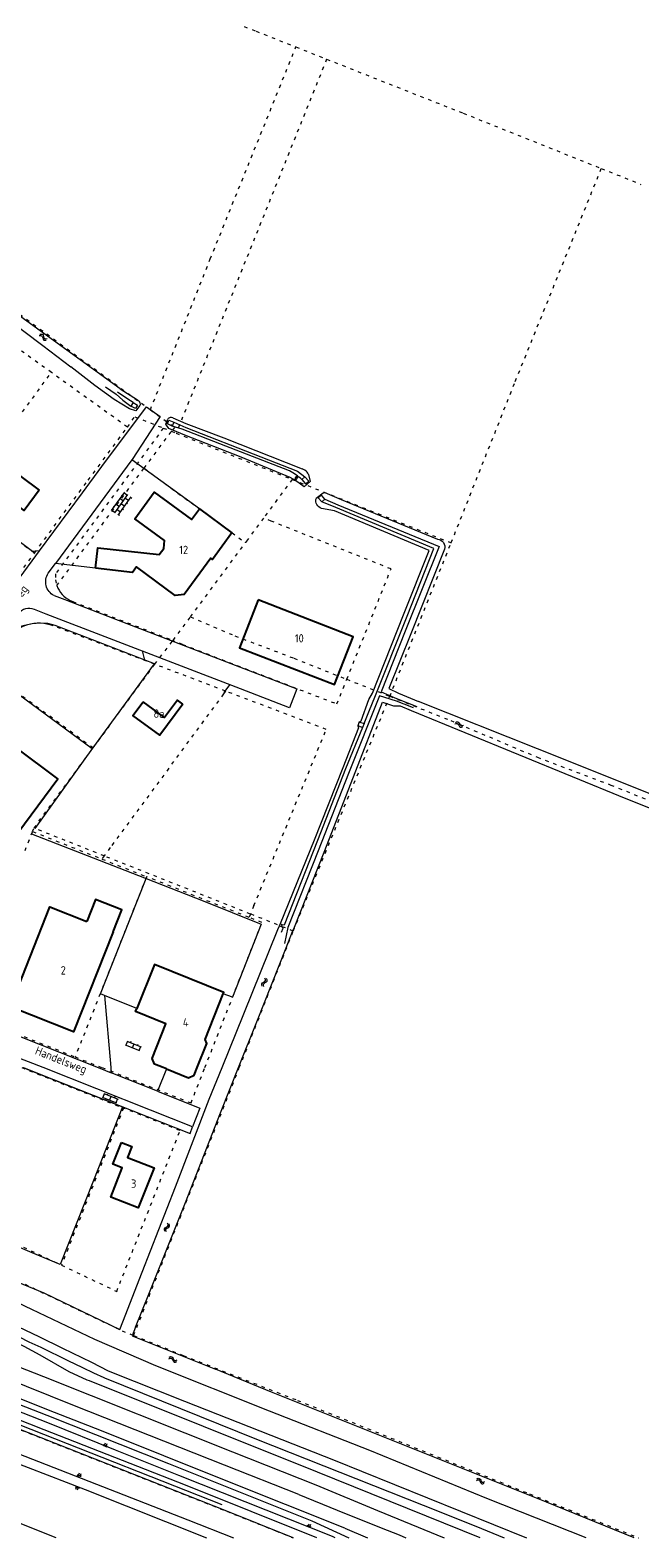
# Model space of a CAD drawing. Header units: metres. Extents: x 64961 to 73789, y 403835 to 410663.
# Tile 72 of 135: x 71076 to 71258, y 403860 to 404309. Entities that reach past the tile are written whole.
import ezdxf

# ---------------------------------------------------------------- set-up
doc = ezdxf.new("R2010")
doc.units = ezdxf.units.M
doc.linetypes.add('PERCEELGRENS', pattern=[2.5, 1, -1.5])
for name, color, linetype, lineweight in [('B-GEO-OG-GEBOUW_hoofdgebouw-G', 2, 'Continuous', 25), ('B-GEO-OG-GEBOUW_huisnr-T', 6, 'Continuous', 25), ('B-GEO-OG-GRENS_perceel-G', 253, 'PERCEELGRENS', 0), ('B-GEO-OG-HEK-G', 253, 'WZE_AFRASTERING', 0), ('B-GEO-OG-KUNSTWERK-G', 253, 'Continuous', 0), ('B-GEO-OG-OVLIJNOBJ-G', 253, 'Continuous', 0), ('B-GEO-OG-RASTER-G', 253, 'WZE_AFRASTERING', 0), ('B-GEO-OG-SLOOT_insteek-G', 253, 'Continuous', 0), ('B-GEO-OG-SLOOT_kant-G', 253, 'Continuous', 0), ('B-GEO-OG-STRAATNAAM-T', 7, 'Continuous', 35), ('B-GEO-OG-TALUD-S', 253, 'Continuous', 0), ('B-GEO-OG-VERH_kant-G', 253, 'Continuous', 0), ('B-GEO-OG-VERH_kntgesl-G', 253, 'Continuous', 0), ('B-GEO-OG-VERH_kntopen-G', 253, 'Continuous', 0), ('B-GEO-OG-VERH_open-S', 253, 'Continuous', 0), ('B-GEO-OG-WATER-S', 253, 'Continuous', 0), ('B-GEO-OG-WATER_kant-G', 253, 'Continuous', 0)]:
    doc.layers.add(name, color=color, linetype=linetype, lineweight=lineweight)
doc.styles.add('isocp', font='isocp.shx')
doc.linetypes.add('WZE_AFRASTERING', pattern='A,9,-1.72,[205,WZE.shx,S=0.155,R=0,X=0,Y=0],-3.28', length=14)

# ---------------------------------------------------------------- blocks, each defined once
blk = doc.blocks.new('S05')
at = {"color": 0}
for p, q in [((0.08, 0.3), (0.38, 0.59)), ((0.11, -0.19), (0.41, 0.09)), ((0.38, 0.59), (0.68, 0.71)), ((0.41, 0.09), (0.71, 0.21)), ((0.68, 0.71), (1.01, 0.62)), ((0.71, 0.21), (1.02, 0.12)), ((1.01, 0.62), (1.33, 0.37)), ((1.02, 0.12), (1.36, -0.12)), ((1.33, 0.37), (1.66, 0.13)), ((1.66, 0.13), (1.97, 0.04)), ((1.97, 0.04), (2.28, 0.16)), ((2.28, 0.16), (2.58, 0.44)), ((1.36, -0.12), (1.68, -0.37)), ((1.68, -0.37), (2, -0.46)), ((2, -0.46), (2.31, -0.33)), ((2.31, -0.33), (2.61, -0.05))]:
    blk.add_line(p, q, dxfattribs=at)
blk = doc.blocks.new('S04')
at = {"color": 0}
for p, q in [((0, 0.5), (0.5, 0.5)), ((0, 0.25), (1, 0.25)), ((0, 0), (0.5, 0)), ((0, -0.25), (1, -0.25)), ((0, -0.5), (0.5, -0.5))]:
    blk.add_line(p, q, dxfattribs=at)
blk = doc.blocks.new('S022')
at = {"color": 0}
for p, q in [((0.01, 1.15), (0.31, 1.15)), ((0.31, -2.3), (0.31, 2.3)), ((0.31, 2.1), (1.51, 2.1)), ((0.31, 0), (1.51, 0)), ((1.51, -2.3), (1.51, 2.3)), ((1.51, 1.05), (1.81, 1.05)), ((0.01, -1.15), (0.31, -1.15)), ((0.31, -2.1), (1.51, -2.1)), ((1.51, -1.05), (1.81, -1.05))]:
    blk.add_line(p, q, dxfattribs=at)
blk = doc.blocks.new('S024')
at = {"color": 0}
for p, q in [((0, 1.2), (6.7, 1.2)), ((0, 0), (6.7, 0)), ((0.2, 1.2), (0.2, 0)), ((1.25, 1.5), (1.25, 1.2)), ((1.25, 0), (1.25, -1.2)), ((2.3, 1.2), (2.3, 0)), ((3.35, 1.5), (3.35, 1.2)), ((3.35, 0), (3.35, -1.2)), ((4.4, 1.2), (4.4, 0)), ((5.45, 1.5), (5.45, 1.2)), ((5.45, 0), (5.45, -1.2)), ((6.5, 1.2), (6.5, 0)), ((0, -1.2), (6.7, -1.2)), ((0.2, -1.2), (0.2, -1.5)), ((2.3, -1.2), (2.3, -1.5)), ((4.4, -1.2), (4.4, -1.5)), ((6.5, -1.2), (6.5, -1.5))]:
    blk.add_line(p, q, dxfattribs=at)

msp = doc.modelspace()

# ---------------------------------------------------------------- linework, layer by layer
at = {"layer": 'B-GEO-OG-GEBOUW_hoofdgebouw-G'}
for points in [[(71078.656, 404172.054), (71074.189, 404166.023), (71063.226, 404174.144), (71067.693, 404180.175), (71078.656, 404172.054)], [(71095.385, 404148.851), (71096.088, 404154.94), (71114.394, 404152.896), (71115.753, 404154.703), (71115.956, 404157.072), (71107.115, 404163.557), (71112.914, 404171.444), (71124.01, 404163.319), (71126.386, 404166.499)], [(71126.386, 404166.499), (71136.045, 404159.401), (71130.207, 404151.443), (71129.761, 404151.773), (71121.814, 404140.977), (71119.174, 404140.674), (71107.667, 404149.23), (71106.432, 404147.563), (71095.385, 404148.851)], [(71143.825, 404139.355), (71138.296, 404125.067), (71166.592, 404114.126), (71172.121, 404128.408), (71143.825, 404139.355)], [(71121.402, 404108.295), (71114.563, 404099.038), (71106.536, 404104.968), (71109.56, 404109.044)], [(71121.402, 404108.295), (71119.806, 404109.474), (71115.997, 404104.318), (71109.56, 404109.044)], [(71047.332, 404088.509), (71072.239, 404069.986), (71084.169, 404086.087), (71059.262, 404104.61), (71047.332, 404088.509)], [(71100.668, 404040.424), (71088.902, 404010.653), (71070.046, 404018.106), (71081.819, 404047.895), (71092.808, 404043.539)], [(71100.668, 404040.424), (71103.266, 404046.997), (71095.403, 404050.104), (71092.808, 404043.539)], [(71133.476, 404021.966), (71133.653, 404022.408), (71112.936, 404030.717), (71107.717, 404017.617)], [(71125.7, 404000), (71128.575, 404007.168), (71128.04, 404008.415), (71133.476, 404021.966)], [(71115.578, 404000), (71113.028, 404001.021), (71112.263, 404002.764), (71116.403, 404013.094), (71107.359, 404016.718), (71107.717, 404017.617)], [(71116.529, 403999.619), (71115.578, 404000)], [(71116.529, 403999.619), (71123.063, 403996.999), (71124.804, 403997.766), (71125.7, 404000)], [(71103.15, 403977.709), (71106.223, 403976.501), (71104.947, 403973.251), (71112.864, 403970.143), (71108.167, 403958.175), (71099.984, 403961.386), (71103.402, 403970.094), (71100.594, 403971.197), (71103.15, 403977.709)]]:
    msp.add_lwpolyline(points, dxfattribs=at)
at = {"layer": 'B-GEO-OG-GRENS_perceel-G'}
for points in [[(71139.698, 404310.24), (71143.243, 404308.835), (71155.005, 404304.177), (71155.098, 404304.14)], [(71111.745, 404196.049), (71129.61, 404240.998), (71155.098, 404304.14)], [(71155.098, 404304.14), (71164.254, 404300.514)], [(71164.254, 404300.514), (71119.443, 404189.064)], [(71164.254, 404300.514), (71204.927, 404284.407), (71246.056, 404267.928)], [(71000, 404277.716), (71033.752, 404253.088), (71066.764, 404228.956), (71111.661, 404196.11), (71111.745, 404196.049)], [(71201.33, 404156.389), (71201.366, 404156.479), (71220.447, 404204.486), (71246.056, 404267.928)], [(71246.056, 404267.928), (71257.87, 404263.194)], [(71082.289, 404207.122), (71064.334, 404220.025)], [(71072.148, 404193.391), (71082.289, 404207.122)], [(71104.896, 404190.877), (71092.706, 404199.637), (71082.289, 404207.122)], [(71111.745, 404196.049), (71118.925, 404190.796), (71118.053, 404189.62)], [(71104.896, 404190.877), (71107.146, 404193.937), (71115.611, 404190.594)], [(71077.205, 404153.334), (71093.244, 404175.029), (71104.896, 404190.877)], [(71115.611, 404190.594), (71083.449, 404147.097), (71083.489, 404145.337), (71083.911, 404143.628)], [(71109.896, 404178.618), (71118.053, 404189.62)], [(71115.611, 404190.594), (71118.053, 404189.62)], [(71118.053, 404189.62), (71119.443, 404189.064)], [(71119.443, 404189.064), (71153.98, 404175.284)], [(71083.911, 404143.628), (71109.896, 404178.618)], [(71109.896, 404178.618), (71140.06, 404156.45)], [(71153.98, 404175.284), (71145.474, 404163.748)], [(71153.98, 404175.284), (71201.33, 404156.389)], [(71077.205, 404153.334), (71059.31, 404166.59)], [(71145.474, 404163.748), (71140.38, 404156.839), (71140.06, 404156.45)], [(71147.718, 404162.853), (71145.474, 404163.748)], [(71170.259, 404115.734), (71183.434, 404148.61), (71147.718, 404162.853)], [(71123.695, 404134.297), (71140.06, 404156.45)], [(71183.053, 404110.661), (71201.33, 404156.389)], [(71053.381, 404121.092), (71054.709, 404122.904), (71077.205, 404153.334)], [(71083.911, 404143.628), (71084.209, 404142.922), (71084.572, 404142.247), (71084.998, 404141.61), (71085.482, 404141.017), (71086.021, 404140.472), (71086.609, 404139.98), (71087.241, 404139.547), (71087.911, 404139.176), (71088.614, 404138.87)], [(71088.614, 404138.87), (71118.54, 404127.32)], [(71118.54, 404127.32), (71123.695, 404134.297)], [(71123.695, 404134.297), (71136.953, 404128.669), (71154.524, 404121.975), (71170.259, 404115.734)], [(71082.817, 404131.638), (71081.894, 404131.944), (71080.949, 404132.175), (71079.989, 404132.328), (71079.019, 404132.403), (71078.047, 404132.4), (71077.078, 404132.318), (71076.119, 404132.159), (71075.175, 404131.922), (71074.254, 404131.61), (71073.362, 404131.224), (71072.503, 404130.768), (71071.684, 404130.243), (71070.91, 404129.655), (71070.186, 404129.005), (71069.517, 404128.299), (71068.907, 404127.542)], [(71113.078, 404120.205), (71082.817, 404131.638)], [(71113.078, 404120.205), (71118.468, 404127.226)], [(71118.468, 404127.226), (71118.54, 404127.32)], [(71121.325, 404126.123), (71118.468, 404127.226)], [(71121.325, 404126.123), (71167.31, 404108.374)], [(71094.684, 404095.246), (71113.078, 404120.205)], [(71134.126, 404112.205), (71113.078, 404120.205)], [(71094.684, 404095.246), (71062.505, 404118.79)], [(71167.31, 404108.374), (71170.259, 404115.734)], [(71170.259, 404115.734), (71183.053, 404110.661)], [(71134.126, 404112.205), (71133.495, 404111.347), (71099.816, 404065.547), (71098, 404063.078)], [(71164.144, 404100.797), (71134.126, 404112.205)], [(71154.301, 404040.71), (71183.053, 404110.661)], [(71183.053, 404110.661), (71201.214, 404103.4), (71227.017, 404092.485), (71248.881, 404084.213), (71270.744, 404075.349), (71287.33, 404068.659), (71313.289, 404058.213), (71332.011, 404050.585), (71343.726, 404045.9), (71360.795, 404039.206), (71366.25, 404036.823)], [(71142.577, 404048.279), (71164.144, 404100.797)], [(71077.098, 404071.383), (71091.828, 404091.37), (71094.684, 404095.246)], [(71074.443, 404064.687), (71076.668, 404070.344)], [(71076.668, 404070.344), (71077.098, 404071.383)], [(71076.668, 404070.344), (71097.326, 404062.161)], [(71098, 404063.078), (71077.098, 404071.383)], [(71098, 404063.078), (71097.326, 404062.161)], [(71097.326, 404062.161), (71110.633, 404056.89)], [(71141.549, 404045.776), (71098, 404063.078)], [(71110.633, 404056.89), (71089.34, 404003.192)], [(71141.133, 404044.762), (71110.633, 404056.89)], [(71142.577, 404048.279), (71141.549, 404045.776)], [(71127.987, 404000), (71144.983, 404043.231), (71141.133, 404044.762)], [(71141.549, 404045.776), (71141.133, 404044.762)], [(71154.301, 404040.71), (71141.549, 404045.776)], [(71138.243, 404000), (71154.301, 404040.71)], [(71055.556, 404016.661), (71089.34, 404003.192)], [(71089.34, 404003.192), (71097.377, 404000)], [(71073.423, 404000), (71103.739, 403987.944)], [(71097.377, 404000), (71123.853, 403989.485), (71127.987, 404000)], [(71106.763, 403920.196), (71138.243, 404000)], [(71103.739, 403987.944), (71085.296, 403941.137)], [(71085.296, 403941.137), (71101.72, 403933.316), (71120.594, 403981.239), (71103.739, 403987.944)], [(71030.792, 403953.689), (71047.777, 403946.92), (71063.171, 403940.825), (71103.322, 403921.586), (71106.763, 403920.196)], [(71067.168, 403949.713), (71085.296, 403941.137)], [(71000, 403920.912), (71000.367, 403920.769), (71011.221, 403916.48), (71047.665, 403902.094), (71084.108, 403887.709), (71109.3, 403877.757), (71134.492, 403867.804), (71149.083, 403861.971), (71154.315, 403859.879)], [(71106.763, 403920.196), (71121.54, 403914.229), (71155.576, 403900.849), (71224.709, 403872.963), (71257.18, 403859.879)]]:
    msp.add_lwpolyline(points, dxfattribs=at)
at = {"layer": 'B-GEO-OG-HEK-G'}
for points in [[(71077.449, 404071.243), (71094.625, 404095.194), (71113.01, 404120.281), (71094.533, 404127.486), (71083.413, 404131.774), (71081.252, 404132.317), (71078.891, 404132.413), (71076.531, 404132.217), (71074.222, 404131.743), (71071.893, 404131.191), (71062.522, 404118.515)], [(71076.329, 404069.682), (71104.127, 404058.859), (71110.513, 404056.354)], [(71110.513, 404056.354), (71127.52, 404049.681), (71144.772, 404042.72)]]:
    msp.add_lwpolyline(points, dxfattribs=at)
at = {"layer": 'B-GEO-OG-KUNSTWERK-G'}
for points in [[(71106.602, 404198.234), (71105.957, 404197.131)], [(71106.602, 404198.234), (71107.92, 404197.454), (71107.318, 404196.374), (71105.957, 404197.131)], [(71118.259, 404191.194), (71116.809, 404191.8), (71117.268, 404192.952), (71118.701, 404192.385)], [(71118.701, 404192.385), (71118.259, 404191.194)], [(71154.759, 404175.581), (71155.202, 404175.231), (71155.636, 404175.813), (71155.172, 404176.15), (71154.759, 404175.581)], [(71156.862, 404175.279), (71157.776, 404176.083)], [(71156.862, 404175.279), (71157.984, 404173.987), (71158.91, 404174.807), (71157.776, 404176.083)], [(71163.727, 404169.424), (71162.691, 404170.6), (71161.757, 404169.787), (71162.797, 404168.598)], [(71163.727, 404169.424), (71162.797, 404168.598)], [(71174.145, 404102.972), (71173.936, 404103.051), (71173.495, 404101.891), (71173.588, 404101.854)], [(71174.952, 404101.316), (71173.588, 404101.854)], [(71174.145, 404102.972), (71175.403, 404102.5)], [(71175.403, 404102.5), (71174.952, 404101.316)], [(71150.361, 404042.801), (71150.156, 404042.273), (71150.2, 404042.256)], [(71151.015, 404042.565), (71150.361, 404042.801)], [(71150.2, 404042.256), (71150.803, 404042.032)], [(71150.803, 404042.032), (71151.015, 404042.565)]]:
    msp.add_lwpolyline(points, dxfattribs=at)
at = {"layer": 'B-GEO-OG-OVLIJNOBJ-G'}
for points in [[(71000, 403928.033), (71011.386, 403923.537), (71014.489, 403922.388), (71080.945, 403896.395), (71117.155, 403882.067), (71159.808, 403864.906), (71170.888, 403859.879)], [(71166.777, 403859.879), (71165.984, 403860.24), (71120.254, 403878.436), (71101.391, 403885.996), (71081.242, 403894.11), (71014.457, 403920.267), (71000, 403926.02)], [(71000, 403913.601), (71006.768, 403910.991), (71074.326, 403884.181), (71122.92, 403865.225), (71136.493, 403859.879)], [(71000, 403911.026), (71005.545, 403908.844), (71069.693, 403883.04), (71092.316, 403874.266), (71128.497, 403859.879)], [(71133.176, 403869.67), (71076.212, 403892.119), (71046.185, 403903.969)]]:
    msp.add_lwpolyline(points, dxfattribs=at)
at = {"layer": 'B-GEO-OG-RASTER-G'}
for points in [[(71098.128, 404021.499), (71096.86, 404022.012), (71103.443, 404038.612), (71110.513, 404056.354)], [(71144.779, 404042.7), (71136.212, 404020.966), (71133.476, 404021.966)], [(71107.717, 404017.617), (71098.128, 404021.499)], [(71073.728, 404000), (71087.767, 403994.442), (71103.415, 403988.28), (71094.836, 403966.393), (71084.895, 403941.307), (71076.556, 403944.826), (71029.503, 403964.862), (71030.559, 403967.432)]]:
    msp.add_lwpolyline(points, dxfattribs=at)
at = {"layer": 'B-GEO-OG-SLOOT_insteek-G'}
for points in [[(71102.722, 404202.239), (71058.952, 404233.924), (71028.527, 404256.615), (71027.476, 404257.549), (71026.846, 404257.732), (71026.358, 404257.353), (71024.839, 404256.001), (71025.293, 404255.552), (71026.304, 404254.664), (71037.065, 404246.836), (71057.758, 404231.651), (71079.757, 404215.182), (71088.078, 404208.813)], [(71108.678, 404197.716), (71108.665, 404197.496), (71108.619, 404197.281), (71107.453, 404195.725), (71105.523, 404196.277), (71101.017, 404199.134), (71095.213, 404203.303), (71088.078, 404208.813)], [(71102.722, 404202.239), (71107.923, 404198.95)], [(71158.808, 404176.747), (71159.341, 404174.708), (71157.539, 404173.086), (71154.963, 404174.937), (71153.402, 404175.824), (71138.825, 404181.927), (71122.019, 404188.449), (71117.214, 404190.449), (71116.397, 404191.762), (71116.978, 404193.262)], [(71118.409, 404193.627), (71122.352, 404191.988), (71133.668, 404187.644), (71156.985, 404178.447)], [(71163.173, 404171.176), (71161.135, 404169.575)], [(71163.707, 404171.411), (71168.623, 404169.282), (71197.28, 404157.482)], [(71174.145, 404102.972), (71174.524, 404103.343), (71176.864, 404109.682), (71177.89, 404111.607), (71187.176, 404134.899), (71194.801, 404154.106), (71166.601, 404165.909), (71162.74, 404166.654)], [(71199.332, 404154.46), (71189.357, 404129.244), (71182.749, 404112.992), (71185.653, 404111.548), (71191.592, 404109.053)], [(71138.011, 404000), (71143.635, 404014.122), (71152.195, 404035.735), (71154.076, 404040.518), (71154.719, 404041.849), (71163.502, 404064.22), (71172.2, 404086.624), (71180.926, 404108.902), (71184.178, 404107.794), (71186.179, 404107.847), (71189.39, 404106.432)], [(71189.39, 404106.432), (71253.356, 404080.15), (71304.79, 404059.73), (71336.991, 404046.807), (71361.263, 404037.106), (71362.144, 404037.166), (71362.671, 404037.852), (71363.12, 404039.419), (71362.884, 404039.908), (71361.415, 404040.729), (71326.936, 404054.9), (71271.041, 404077.399), (71227.064, 404094.979), (71191.592, 404109.053)], [(71173.588, 404101.854), (71173.727, 404101.244), (71169.061, 404089.367), (71160.57, 404067.818), (71150.361, 404042.801)], [(71133.088, 404000), (71139.551, 404016.037), (71149.716, 404041.119), (71150.2, 404042.256)], [(71103.578, 403924.235), (71109.264, 403939.056), (71119.219, 403964.451), (71129.296, 403990.589), (71133.088, 404000)], [(71107.343, 403922.658), (71111.498, 403932.972), (71122.177, 403959.858), (71132.636, 403986.503), (71138.011, 404000)], [(71000, 403965.821), (71021.755, 403956.942), (71080.042, 403932.933)], [(71241.51, 403859.879), (71211.926, 403871.593), (71177.082, 403885.912), (71147.237, 403897.603), (71113.382, 403911.096), (71095.184, 403919.002), (71078.497, 403926.959), (71063.8, 403933.924), (71049.918, 403940.13), (71035.975, 403945.538), (71022.728, 403950.906), (71011.392, 403955.858), (71000, 403960.305)], [(71080.042, 403932.933), (71102.695, 403921.935), (71103.578, 403924.235)], [(71107.343, 403922.658), (71106.308, 403920.09), (71131.179, 403910.167)], [(71255.82, 403859.879), (71229.759, 403870.56), (71147.82, 403903.26), (71131.179, 403910.167)]]:
    msp.add_lwpolyline(points, dxfattribs=at)
for points in [[(71107.923, 404198.95, -0.1441475), (71108.5, 404198.382)], [(71108.5, 404198.382, -0.1231546), (71108.678, 404197.716)], [(71118.409, 404193.627, 0.4215839), (71116.978, 404193.262)], [(71158.437, 404177.427, 0.162604), (71156.985, 404178.447)], [(71158.808, 404176.747, 0.0693386), (71158.437, 404177.427)], [(71162.74, 404166.654, -0.4006447), (71161.135, 404169.575)], [(71163.173, 404171.176, -0.1533126), (71163.707, 404171.411)], [(71197.28, 404157.482, -0.4742564), (71199.332, 404154.46)]]:
    msp.add_lwpolyline(points, format="xyb", dxfattribs=at)
at = {"layer": 'B-GEO-OG-SLOOT_kant-G'}
for points in [[(71098.387, 404202.836), (71101.526, 404200.668), (71103.565, 404198.854), (71105.957, 404197.131)], [(71106.602, 404198.234), (71105.071, 404199.192), (71101.983, 404201.263)], [(71153.216, 404177.835), (71132.394, 404185.917), (71121.174, 404190.261), (71118.259, 404191.194)], [(71118.701, 404192.385), (71122.3, 404190.718), (71144.664, 404182.001), (71155.596, 404177.713), (71157.776, 404176.083)], [(71175.403, 404102.5), (71176.979, 404106.536), (71178.554, 404110.409), (71188.233, 404134.555), (71196.192, 404154.648), (71167.02, 404166.891), (71162.797, 404168.598)], [(71163.727, 404169.424), (71167.54, 404167.658), (71197.737, 404155.273), (71187.664, 404130.019), (71180.477, 404111.969), (71185.042, 404109.968), (71191.121, 404107.653)], [(71190.081, 404107.215), (71185.013, 404109.198), (71180.015, 404110.838), (71170.765, 404087.65), (71161.731, 404064.587), (71152.704, 404041.717), (71151.678, 404037.034)], [(71174.952, 404101.316), (71169.85, 404089.045), (71161.51, 404067.672), (71151.6, 404042.487), (71151.015, 404042.565)], [(71150.819, 404040.372), (71151.257, 404041.519), (71150.803, 404042.032)]]:
    msp.add_lwpolyline(points, dxfattribs=at)
msp.add_lwpolyline([(71156.862, 404175.279, 0.0448556), (71153.216, 404177.835)], format="xyb", dxfattribs=at)
at = {"layer": 'B-GEO-OG-VERH_kant-G'}
for points in [[(71161.352, 403859.879), (71122.207, 403875.574), (71080.136, 403892.068), (71011.388, 403919.185), (71011.372, 403919.171), (71000, 403923.71)], [(71154.314, 403859.879), (71134.492, 403867.804), (71000.732, 403920.625), (71000, 403920.91)]]:
    msp.add_lwpolyline(points, dxfattribs=at)
at = {"layer": 'B-GEO-OG-VERH_kntgesl-G'}
for points in [[(71000, 403952.476), (71021.405, 403944.007), (71041.259, 403936.327), (71049.35, 403933.107), (71057.282, 403929.663), (71063.868, 403926.835), (71070.398, 403923.793), (71078.508, 403919.902), (71085.608, 403916.405), (71094.267, 403912.205), (71099.203, 403909.686), (71121.922, 403900.657), (71166.777, 403882.974), (71174.62, 403879.78)], [(71000, 403949.663), (71003.613, 403948.188), (71011.597, 403945.07), (71017.273, 403942.815), (71027.145, 403939.054), (71033.042, 403936.631), (71044.589, 403932.06), (71052.576, 403928.802), (71056.494, 403927.119), (71060.974, 403925.112), (71065.131, 403923.285), (71072.667, 403919.791), (71075.594, 403918.326), (71079.09, 403916.653), (71087.21, 403912.689), (71091.502, 403910.679), (71094.795, 403909.018), (71097.919, 403907.701), (71098.115, 403907.565), (71143.396, 403889.333), (71193.016, 403869.655)], [(71210.018, 403859.879), (71161.484, 403879.475), (71093.581, 403906.619), (71092.966, 403906.84), (71087.557, 403909.395), (71078.953, 403914.304), (71074.172, 403916.895), (71067.608, 403920.1), (71060.742, 403923.118), (71051.298, 403927.086), (71038.259, 403932.282), (71027.984, 403936.292), (71022.8, 403938.284), (71000, 403947.412)], [(71000, 403939.385), (71019.878, 403931.487), (71079.908, 403907.949), (71136.208, 403885.554), (71161.013, 403875.643)], [(71155.984, 403872.839), (71133.82, 403881.549), (71089.141, 403899.25), (71016.563, 403928.405), (71000, 403934.999)], [(71169.658, 403862.751), (71134.317, 403876.9), (71097.212, 403891.722), (71083.156, 403897.24), (71013.352, 403925.136), (71003.416, 403929.12), (71000, 403930.515)], [(71174.62, 403879.78), (71223.808, 403859.879)], [(71155.984, 403872.839), (71167.397, 403868.176), (71180.53, 403862.849), (71185.817, 403860.731), (71187.851, 403859.879)], [(71161.013, 403875.643), (71179.42, 403868.077), (71199.293, 403859.879)], [(71193.016, 403869.655), (71208.68, 403863.34), (71217.163, 403859.879)], [(71169.658, 403862.751), (71176.38, 403859.879)]]:
    msp.add_lwpolyline(points, dxfattribs=at)
at = {"layer": 'B-GEO-OG-VERH_kntopen-G'}
for points in [[(71078.747, 404153.986), (71091.559, 404171.297), (71097.339, 404179.126), (71110.561, 404196.921), (71114.666, 404194.012), (71106.324, 404181.18), (71106.244, 404181.072)], [(71106.244, 404181.072), (71083.471, 404150.217)], [(71106.244, 404181.072), (71106.224, 404181.086)], [(71126.386, 404166.499), (71106.244, 404181.072)], [(71078.747, 404153.986), (71076.68, 404153.791), (71059.659, 404166.552), (71059.099, 404171.196), (71055.3, 404173.945)], [(71071.904, 404144.709), (71078.747, 404153.986)], [(71081.352, 404147.346), (71083.471, 404150.217)], [(71095.385, 404148.851), (71083.471, 404150.217)], [(71083.064, 404140.684), (71086.292, 404139.455), (71102.124, 404133.344), (71140.838, 404118.453), (71155.332, 404112.836), (71153.208, 404107.183), (71138.609, 404112.838), (71099.598, 404127.902), (71080.712, 404135.175), (71077.195, 404136.502)], [(71109.286, 404124.159), (71109.985, 404121.46)], [(71062.522, 404118.515), (71094.41, 404095.14)], [(71135.332, 404114.103), (71133.598, 404111.764)], [(71079.794, 404000), (71069.814, 404003.959), (71052.705, 404010.78), (71014.14, 404026.087)], [(71098.128, 404021.499), (71099.966, 404000)], [(71055.3, 404016.239), (71096.191, 404000)], [(71073.92, 404000), (71079.137, 403997.934), (71102.212, 403988.832), (71123.564, 403980.325), (71124.329, 403982.359)], [(71124.329, 403982.359), (71111.767, 403987.316), (71079.794, 404000)], [(71096.191, 404000), (71100.099, 403998.448)], [(71099.966, 404000), (71100.099, 403998.448)], [(71113.914, 403992.948), (71100.099, 403998.448)], [(71116.529, 403999.619), (71113.914, 403992.948)], [(71113.914, 403992.948), (71126.491, 403987.939), (71124.329, 403982.359)]]:
    msp.add_lwpolyline(points, dxfattribs=at)
for points in [[(71083.064, 404140.684, -0.4474652), (71081.352, 404147.346)], [(71077.195, 404136.502, 0.3611443), (71072.4, 404135.177)]]:
    msp.add_lwpolyline(points, format="xyb", dxfattribs=at)
at = {"layer": 'B-GEO-OG-WATER_kant-G'}
msp.add_lwpolyline([(71083.674, 403859.879), (71066.872, 403866.527), (71000, 403893.83)], dxfattribs=at)

# ---------------------------------------------------------------- block references
at = {"layer": 'B-GEO-OG-TALUD-S'}
for p, rotation in [((71098.271, 403887.135), 68.26097587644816), ((71090.528, 403878.213), 68.50005823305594), ((71090.058, 403875.141), 249.6796153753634), ((71158.908, 403863.079), 67.75349727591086)]:
    msp.add_blockref('S04', p, dxfattribs=dict(at, rotation=rotation))
at = {"layer": 'B-GEO-OG-VERH_open-S'}
for name, p, rotation in [('S024', (71101.183, 404165.293), 54.40236850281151), ('S022', (71106.969, 404007.367), 248.5389364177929), ('S022', (71100.098, 403991.728), 248.5389364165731)]:
    msp.add_blockref(name, p, dxfattribs=dict(at, rotation=rotation))
at = {"layer": 'B-GEO-OG-WATER-S'}
for p, rotation in [((71078.634, 404218.34), 325.1816455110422), ((71202.404, 404102.615), 338.9007877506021), ((71145.336, 404024.119), 68.41134772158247), ((71116.331, 403951.065), 68.41134772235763), ((71117.204, 403913.472), 337.2302733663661), ((71208.805, 403877.217), 337.2831282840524)]:
    msp.add_blockref('S05', p, dxfattribs=dict(at, rotation=rotation))

# ---------------------------------------------------------------- texts
at = {"layer": 'B-GEO-OG-GEBOUW_huisnr-T', "style": 'isocp'}
for s, p in [('12', (71120.331, 404153.023)), ('10', (71154.772, 404126.689)), ('8a', (71112.691, 404104.227)), ('2', (71085.034, 404027.744)), ('4', (71121.436, 404012.254)), ('3', (71105.994, 403964.184))]:
    msp.add_text(s, height=2.5, dxfattribs=at).set_placement(p)
at = {"layer": 'B-GEO-OG-STRAATNAAM-T', "style": 'isocp'}
for s, rotation, p in [('Industrieweg', 53.46261, (71065.177, 404128.72)), ('Handelsweg', 338.3581, (71077.212, 404004.113))]:
    msp.add_text(s, height=2.5, rotation=rotation, dxfattribs=at).set_placement(p)

doc.saveas('drawing.dxf')
